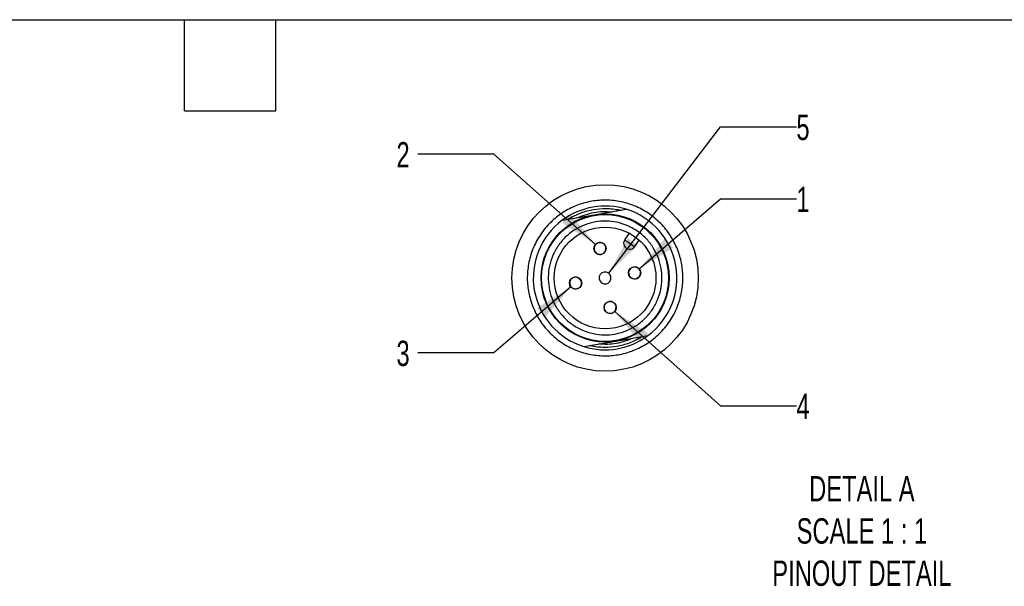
# Model space of a CAD drawing. Header units: millimetres. Extents: x 13 to 546, y 13 to 419.
# Tile 5 of 7: x 244 to 409, y 324 to 419. Entities that reach past the tile are written whole.
import ezdxf

# ---------------------------------------------------------------- set-up
doc = ezdxf.new("R2010")
doc.units = ezdxf.units.MM
doc.header["$LTSCALE"] = 2
doc.linetypes.add('SLD-Solid', pattern=[0])
doc.layers.add('DIMENSIONS', color=140, linetype='SLD-Solid', lineweight=25)
doc.layers.add('TEXT', color=140, linetype='SLD-Solid', lineweight=25)
doc.layers.add('SLD-DEFPOINTS', color=7, linetype='Continuous')
doc.styles.add('SLDTEXTSTYLE0', font='TXT', dxfattribs={"width": 0.7})
doc.dimstyles.new('SLDDIMSTYLE7', dxfattribs={"dimtxt": 4.316016, "dimasz": 6.604, "dimexe": 0, "dimexo": 0.0625, "dimgap": 1.079004, "dimtad": 0, "dimtih": 1, "dimtoh": 1, "dimlfac": 0.5, "dimrnd": 1e-09, "dimzin": 12, "dimdsep": 46, "dimtxsty": 'SLDTEXTSTYLE0', "dimsah": 1, "dimcen": 0, "dimadec": 0, "dimazin": 3, "dimtfac": 1, "dimtofl": 0, "dimtmove": 0, "dimatfit": 3, "dimfxl": 0, "dimfrac": 2, "dimtolj": 1, "dimtzin": 12, "dimarcsym": 0})
doc.dimstyles.new('SLDDIMSTYLE8', dxfattribs={"dimtxt": 4.316016, "dimasz": 6.604, "dimexe": 0, "dimexo": 0.0625, "dimgap": 1.079004, "dimtad": 0, "dimtih": 1, "dimtoh": 1, "dimlfac": 0.5, "dimrnd": 1e-09, "dimzin": 12, "dimdsep": 46, "dimtxsty": 'SLDTEXTSTYLE0', "dimsah": 1, "dimcen": 0, "dimadec": 0, "dimazin": 3, "dimtfac": 1, "dimtofl": 0, "dimtmove": 0, "dimatfit": 3, "dimfxl": 0, "dimfrac": 2, "dimtolj": 1, "dimtzin": 12, "dimarcsym": 0})

# ---------------------------------------------------------------- blocks, each defined once
blk = doc.blocks.new('_D_16')
at = {"layer": 'DIMENSIONS'}
for p, q in [((347.76, 377.48), (361.33, 389.16)), ((361.33, 389.16), (374.03, 389.16))]:
    blk.add_line(p, q, dxfattribs=at)
blk.add_solid([(347.76, 377.48), (353.43, 381.02), (352.1, 382.56)], dxfattribs=at)
at = {"layer": 'DIMENSIONS', "insert": (374.03, 391.19), "char_height": 4.23, "attachment_point": 1, "style": 'SLDTEXTSTYLE0'}
blk.add_mtext('1', dxfattribs=at)
blk = doc.blocks.new('_D_17')
at = {"layer": 'DIMENSIONS'}
for p, q in [((323.49, 396.63), (310.79, 396.63)), ((340.47, 381.56), (323.49, 396.63))]:
    blk.add_line(p, q, dxfattribs=at)
blk.add_solid([(340.47, 381.56), (336.21, 386.7), (334.86, 385.18)], dxfattribs=at)
at = {"layer": 'DIMENSIONS', "insert": (307.2, 398.66), "char_height": 4.23, "attachment_point": 1, "style": 'SLDTEXTSTYLE0'}
blk.add_mtext('2', dxfattribs=at)
blk = doc.blocks.new('_D_18')
at = {"layer": 'DIMENSIONS'}
for p, q in [((336.36, 374.46), (323.49, 363.46)), ((323.49, 363.46), (310.79, 363.46))]:
    blk.add_line(p, q, dxfattribs=at)
blk.add_solid([(336.36, 374.46), (330.68, 370.94), (332, 369.39)], dxfattribs=at)
at = {"layer": 'DIMENSIONS', "insert": (307.2, 365.49), "char_height": 4.23, "attachment_point": 1, "style": 'SLDTEXTSTYLE0'}
blk.add_mtext('3', dxfattribs=at)
blk = doc.blocks.new('_D_19')
at = {"layer": 'DIMENSIONS'}
for p, q in [((343.67, 370.36), (361.33, 354.6)), ((361.33, 354.6), (374.03, 354.6))]:
    blk.add_line(p, q, dxfattribs=at)
blk.add_solid([(343.67, 370.36), (347.92, 365.2), (349.27, 366.72)], dxfattribs=at)
at = {"layer": 'DIMENSIONS', "insert": (374.03, 356.63), "char_height": 4.23, "attachment_point": 1, "style": 'SLDTEXTSTYLE0'}
blk.add_mtext('4', dxfattribs=at)
blk = doc.blocks.new('_D_20')
at = {"layer": 'DIMENSIONS'}
for p, q in [((342.67, 376.76), (361.33, 401.22)), ((361.33, 401.22), (374.03, 401.22))]:
    blk.add_line(p, q, dxfattribs=at)
blk.add_solid([(342.67, 376.76), (347.48, 381.4), (345.87, 382.63)], dxfattribs=at)
at = {"layer": 'DIMENSIONS', "insert": (374.03, 403.24), "char_height": 4.23, "attachment_point": 1, "style": 'SLDTEXTSTYLE0'}
blk.add_mtext('5', dxfattribs=at)

msp = doc.modelspace()

# ---------------------------------------------------------------- linework, layer by layer
for p, q in [((340.253, 386.512), (345.607, 387.43)), ((334.899, 385.593), (340.253, 386.512)), ((345.345, 382.34), (346.119, 383.435)), ((346.978, 381.185), (347.752, 382.28)), ((338.517, 364.501), (343.871, 365.42)), ((343.871, 365.42), (349.225, 366.338))]:
    msp.add_line(p, q)
at = {"flags": 128}
for points in [[(345.345, 382.34), (345.36, 382.329), (345.407, 382.296), (345.482, 382.243), (345.584, 382.171), (345.708, 382.084), (345.849, 381.984), (346.002, 381.875), (346.161, 381.763)], [(346.161, 381.763), (346.32, 381.65), (346.474, 381.542), (346.615, 381.442), (346.738, 381.354), (346.84, 381.283), (346.915, 381.229), (346.962, 381.196), (346.978, 381.185)]]:
    msp.add_lwpolyline(points, dxfattribs=at)
for centre, radius in [((342.062, 375.966), 10.7), ((342.062, 375.966), 10.6), ((342.062, 375.966), 8.5), ((341.216, 380.894), 1.02), ((346.99, 376.811), 1.02), ((337.134, 375.12), 1.02), ((342.907, 371.038), 1.02)]:
    msp.add_circle(centre, radius)
for centre, radius, start, end in [((342.062, 375.966), 12, 72.81674, 126.64988), ((342.062, 375.966), 12, 306.64989, 72.81672), ((342.062, 375.966), 12, 126.64988, 252.81674), ((341.216, 380.894), 1, 99.73332, 279.73337), ((341.216, 380.894), 1, 279.73332, 99.73337), ((346.161, 381.763), 1, 144.73328, 324.73337), ((342.062, 375.966), 1, 9.73333, 189.73328), ((346.99, 376.811), 1, 9.73326, 189.73337), ((346.99, 376.811), 1, 189.73328, 9.73335), ((337.134, 375.12), 1, 9.73331, 189.7333), ((337.134, 375.12), 1, 189.73331, 9.7333), ((342.062, 375.966), 1, 189.73331, 9.7333), ((342.907, 371.038), 1, 99.73331, 279.73327), ((342.907, 371.038), 1, 279.73331, 99.73327), ((342.062, 375.966), 12, 252.81675, 306.64987)]:
    msp.add_arc(centre, radius, start, end)
for points, knots in [([(329.863, 371.473), (329.628, 372.232), (329.159, 373.749), (328.992, 376.186), (329.262, 378.69), (330.059, 381.191), (331.372, 383.525), (332.847, 385.211), (334.203, 386.349), (335.623, 387.315), (337.498, 388.221), (339.852, 388.85), (342.28, 389.041), (344.786, 388.764), (347.287, 387.968), (349.621, 386.656), (351.307, 385.181), (352.445, 383.825), (353.411, 382.405), (354.317, 380.529), (354.946, 378.176), (355.137, 375.747), (354.86, 373.241), (354.064, 370.741), (352.752, 368.406), (351.277, 366.721), (349.921, 365.582), (348.501, 364.617), (346.625, 363.711), (344.272, 363.081), (341.843, 362.89), (339.337, 363.167), (336.837, 363.963), (334.503, 365.276), (332.816, 366.751), (331.68, 368.107), (330.703, 369.523), (330.196, 370.7), (329.863, 371.473)], [0, 0, 0, 0, 0.0291242, 0.0582484, 0.0891171, 0.1212692, 0.1541036, 0.1869379, 0.2030281, 0.2191313, 0.25, 0.2791242, 0.3082484, 0.3391171, 0.3712692, 0.4041036, 0.4369379, 0.4530282, 0.4691313, 0.5, 0.5291242, 0.5582484, 0.5891171, 0.6212692, 0.6541035, 0.6869379, 0.7030281, 0.7191313, 0.75, 0.7791242, 0.8082484, 0.8391171, 0.8712692, 0.9041035, 0.9369379, 0.9530281, 0.9691313, 1, 1, 1, 1]), ([(335.837, 385.754), (335.901, 385.795), (336.6, 386.232), (337.99, 386.9), (340.09, 387.463), (342.256, 387.632), (343.79, 387.466), (344.594, 387.286), (344.668, 387.269)], [0, 0, 0, 0, 0.0246946, 0.269259, 0.5000021, 0.7307453, 0.9753098, 1, 1, 1, 1]), ([(337.342, 386.013), (338.276, 386.367), (339.669, 386.896), (341.662, 387.098), (342.657, 387.04), (343.163, 387.011)], [0, 0, 0, 0, 0.49943144, 0.74504508, 1, 1, 1, 1]), ([(345.395, 367.068), (344.824, 366.89), (343.683, 366.534), (341.883, 366.412), (340.055, 366.618), (338.243, 367.195), (336.538, 368.154), (335.306, 369.232), (334.474, 370.223), (333.778, 371.246), (333.11, 372.613), (332.644, 374.35), (332.504, 376.143), (332.715, 377.973), (333.29, 379.784), (334.25, 381.49), (335.328, 382.722), (336.319, 383.554), (337.342, 384.249), (338.709, 384.918), (340.446, 385.383), (342.239, 385.523), (344.069, 385.312), (345.88, 384.737), (347.586, 383.778), (348.818, 382.7), (349.65, 381.709), (350.345, 380.686), (351.014, 379.319), (351.479, 377.582), (351.619, 375.788), (351.408, 373.959), (350.833, 372.147), (349.874, 370.442), (348.796, 369.209), (347.804, 368.379), (346.784, 367.675), (345.942, 367.307), (345.395, 367.068)], [0, 0, 0, 0, 0.03000225, 0.05999553, 0.08999762, 0.1221484, 0.15498145, 0.18781449, 0.20390168, 0.22000654, 0.24999541, 0.28000208, 0.30999095, 0.33999762, 0.37214839, 0.40498145, 0.4378145, 0.45390168, 0.47000655, 0.49999542, 0.53000207, 0.55999097, 0.58999764, 0.62214839, 0.65498147, 0.68781448, 0.70390167, 0.72000655, 0.7499954, 0.78000207, 0.80999095, 0.83999761, 0.87214838, 0.90498145, 0.93781448, 0.95390166, 0.97000653, 1, 1, 1, 1]), ([(348.286, 366.177), (348.222, 366.137), (347.524, 365.699), (346.133, 365.031), (344.034, 364.468), (341.867, 364.299), (340.333, 364.466), (339.529, 364.646), (339.455, 364.662)], [0, 0, 0, 0, 0.02469439, 0.26925887, 0.50000212, 0.73074526, 0.97530976, 1, 1, 1, 1]), ([(346.781, 365.919), (345.847, 365.565), (344.454, 365.036), (342.461, 364.833), (341.467, 364.891), (340.96, 364.92)], [0, 0, 0, 0, 0.4994314, 0.7450454, 1, 1, 1, 1])]:
    msp.add_open_spline(points, degree=3, knots=knots)
at = {"layer": 'SLD-DEFPOINTS'}
msp.add_circle((342.062, 375.966), 15.571, dxfattribs=at)
at = {"layer": 'TEXT'}
for p, q in [((12.7, 419.1), (546.1, 419.1)), ((271.78, 403.86), (271.78, 419.1)), ((287.02, 403.86), (287.02, 419.1)), ((271.78, 403.86), (287.02, 403.86))]:
    msp.add_line(p, q, dxfattribs=at)

# ---------------------------------------------------------------- texts
at = {"layer": 'TEXT', "insert": (384.974, 342.889), "char_height": 4.23333, "attachment_point": 2, "style": 'SLDTEXTSTYLE0'}
msp.add_mtext('DETAIL A^JSCALE 1 : 1^JPINOUT DETAIL', dxfattribs=at)

# ---------------------------------------------------------------- dimensions: what is measured, and where the dimension line sits
at = {"layer": 'DIMENSIONS'}
for center, mpoint, text, picture, middle in [((342.062, 375.966), (342.668, 376.761), '5', '_D_20', (375.82, 401.216)), ((341.216, 380.894), (340.469, 381.558), '2', '_D_17', (308.997, 396.635))]:
    dim = msp.add_radius_dim(center=center, mpoint=mpoint, text=text, dimstyle='SLDDIMSTYLE8', override={"dimpost": '<>'}, dxfattribs=at)
    dim.commit()
    dim.dimension.update_dxf_attribs({"geometry": picture, "text_midpoint": middle, "dimtype": 164})
for p1, p2, text, picture, middle in [((346.217, 376.145), (347.762, 377.477), '1', '_D_16', (375.82, 389.163)), ((337.909, 375.783), (336.358, 374.458), '3', '_D_18', (308.997, 363.462)), ((342.146, 371.717), (343.668, 370.359), '4', '_D_19', (375.82, 354.603))]:
    dim = msp.add_diameter_dim_2p(p1=p1, p2=p2, text=text, dimstyle='SLDDIMSTYLE7', override={"dimpost": '<>'}, dxfattribs=at)
    dim.commit()
    dim.dimension.update_dxf_attribs({"geometry": picture, "text_midpoint": middle, "dimtype": 163})

doc.saveas('drawing.dxf')
